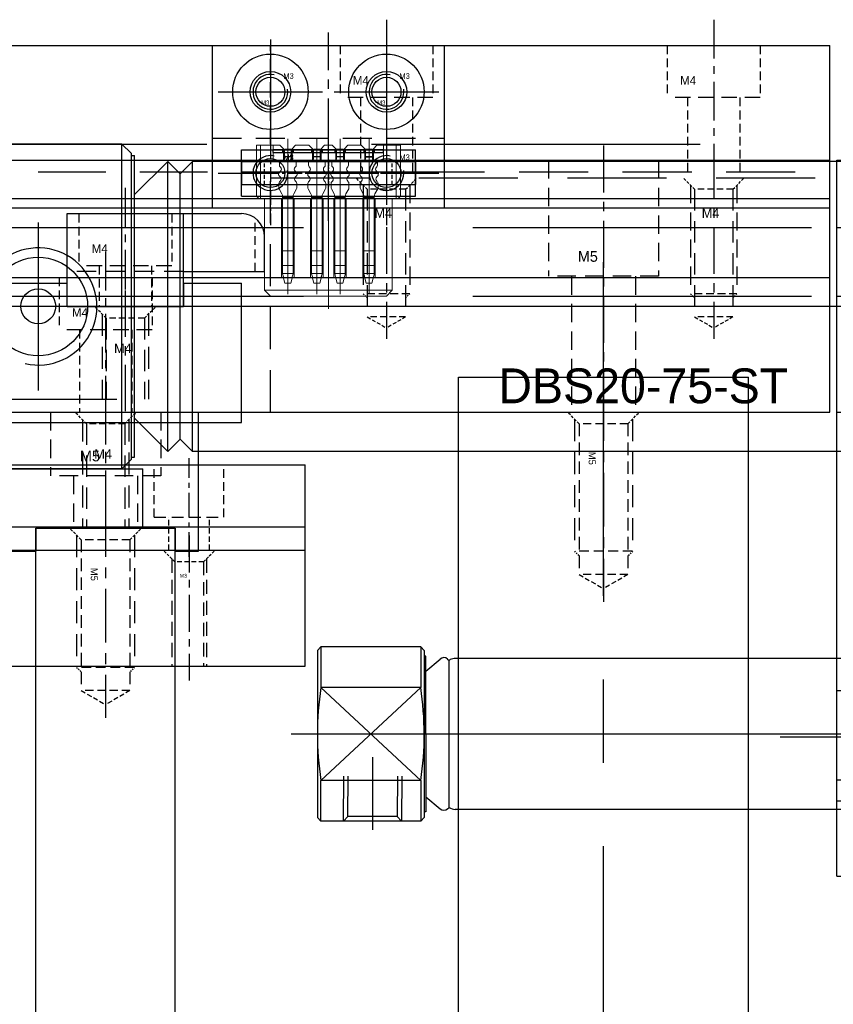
# Model space of a CAD drawing. Header units: millimetres. Extents: x -1657 to 8845, y -11980 to 3013.
# Tile 34 of 256: x 526 to 596, y -972 to -887. Entities that reach past the tile are written whole.
import ezdxf

# ---------------------------------------------------------------- set-up
doc = ezdxf.new("R2010")
doc.units = ezdxf.units.MM
doc.linetypes.add('CENTER', pattern=[2, 1.25, -0.25, 0.25, -0.25])
doc.linetypes.add('DASHED', pattern=[0.75, 0.5, -0.25])
for name, color, linetype in [('01', 6, 'Continuous'), ('图层13', 17, 'Continuous'), ('图层71', 162, 'Continuous'), ('图层80', 21, 'Continuous'), ('图层81', 210, 'Continuous'), ('图层82', 193, 'Continuous'), ('图层83', 63, 'Continuous'), ('图层84', 134, 'Continuous'), ('图层85', 230, 'Continuous'), ('图层86', 101, 'Continuous'), ('图层87', 241, 'Continuous'), ('图层90', 182, 'Continuous'), ('图层98', 70, 'Continuous'), ('拔料气缸', 252, 'Continuous'), ('推料气缸', 251, 'Continuous'), ('旋转气缸', 252, 'Continuous'), ('裁切线轨', 252, 'Continuous')]:
    doc.layers.add(name, color=color, linetype=linetype)

# ---------------------------------------------------------------- blocks, each defined once
blk = doc.blocks.new('5F')
at = {"color": 4, "linetype": 'DASHED', "ltscale": 0.471405}
for p, q in [((1, 2.1), (0, 3.1)), ((1, -2.1), (0, -3.1))]:
    blk.add_line(p, q, dxfattribs=at)
at = {"color": 4, "linetype": 'DASHED', "ltscale": 3.8}
for p, q in [((0.6, 2.5), (12, 2.5)), ((0.6, -2.5), (12, -2.5))]:
    blk.add_line(p, q, dxfattribs=at)
at = {"color": 4, "linetype": 'DASHED', "ltscale": 1.4}
for p, q in [((1, 2.1), (1, -2.1)), ((14, 2.1), (14, -2.1))]:
    blk.add_line(p, q, dxfattribs=at)
at = {"color": 4, "linetype": 'DASHED', "ltscale": 2.166667}
for p, q in [((1, 2.1), (14, 2.1)), ((1, -2.1), (14, -2.1))]:
    blk.add_line(p, q, dxfattribs=at)
at = {"color": 4, "linetype": 'DASHED', "ltscale": 0.188562}
for p, q in [((12, 2.5), (12.4, 2.1)), ((12, -2.5), (12.4, -2.1))]:
    blk.add_line(p, q, dxfattribs=at)
at = {"color": 4, "linetype": 'DASHED', "ltscale": 1.666667}
blk.add_line((12, 2.5), (12, -2.5), dxfattribs=at)
at = {"color": 4, "linetype": 'DASHED', "ltscale": 0.80829}
for p in [(14, 2.1), (14, -2.1)]:
    blk.add_line(p, (15.212, 0), dxfattribs=at)
at = {"color": 1, "linetype": 'CENTER', "ltscale": 3.699214}
blk.add_line((-2.156, 0), (16.34, 0), dxfattribs=at)
blk.add_text('M5', height=0.6063).set_placement((3.422, -1.275))
blk = doc.blocks.new('18F73')
at = {"layer": '图层13', "color": 1, "linetype": 'CENTER', "ltscale": 2.671598}
blk.add_line((0, 0), (0, -15.958), dxfattribs=at)
at = {"layer": '图层13', "color": 4, "linetype": 'DASHED', "ltscale": 1.5}
for p, q in [((-4, -2.215), (-4, -6.715)), ((4, -2.215), (4, -6.715)), ((-2.25, -6.715), (-2.25, -13.815)), ((2.25, -6.715), (2.25, -13.815))]:
    blk.add_line(p, q, dxfattribs=at)
at = {"layer": '图层13', "color": 4, "linetype": 'DASHED', "ltscale": 2.666667}
blk.add_line((4, -6.715), (-4, -6.715), dxfattribs=at)
at = {"layer": '图层13'}
blk.add_text('M4', height=0.743, dxfattribs=at).set_placement((-2.897, -5.607))
blk = doc.blocks.new('18FA8')
at = {"layer": '图层71', "color": 1, "linetype": 'CENTER', "ltscale": 3.2}
blk.add_line((-2, 2.026), (-2, -10.899), dxfattribs=at)
at = {"layer": '图层71', "color": 4, "linetype": 'DASHED', "ltscale": 0.471405}
for p, q in [((-3.65, -0.35), (-4.65, 0.65)), ((-0.35, -0.35), (0.65, 0.65))]:
    blk.add_line(p, q, dxfattribs=at)
at = {"layer": '图层71', "color": 4, "linetype": 'DASHED', "ltscale": 3.783333}
for p, q in [((0, 0), (0, -9.35)), ((-4, 0), (-4, -9.35))]:
    blk.add_line(p, q, dxfattribs=at)
at = {"layer": '图层71', "color": 4, "linetype": 'DASHED', "ltscale": 3.666667}
for p, q in [((-3.65, -0.35), (-3.65, -9.35)), ((-0.35, -0.35), (-0.35, -9.35))]:
    blk.add_line(p, q, dxfattribs=at)
at = {"layer": '图层71', "color": 4, "linetype": 'DASHED', "ltscale": 1.1}
blk.add_line((-0.35, -0.35), (-3.65, -0.35), dxfattribs=at)
at = {"layer": '图层71'}
blk.add_text('M4', height=0.8143, dxfattribs=at).set_placement((-2.964, -3.367))
blk = doc.blocks.new('19019')
at = {"layer": '图层71', "color": 1, "linetype": 'CENTER', "ltscale": 3.238837}
blk.add_line((2.75, 6.762), (2.75, -6.107), dxfattribs=at)
at = {"layer": '图层71', "color": 4, "linetype": 'DASHED', "ltscale": 3.166667}
for p, q in [((-2, 5.5), (-2, 0)), ((7.5, 5.5), (7.5, 0)), ((7.5, 0), (-2, 0)), ((0, 0), (0, -4.5)), ((5.5, 0), (5.5, -4.5))]:
    blk.add_line(p, q, dxfattribs=at)
at = {"layer": '图层71', "ltscale": 3}
blk.add_text('M5', height=0.93, dxfattribs=at).set_placement((0.539, 1.25))
blk = doc.blocks.new('14F6A')
at = {"layer": '图层13', "color": 1, "linetype": 'CENTER', "ltscale": 3.238837}
blk.add_line((2.75, 11.268), (2.75, -13.307), dxfattribs=at)
at = {"layer": '图层13', "color": 4, "linetype": 'DASHED', "ltscale": 3.166667}
for p, q in [((-2, 10), (-2, 0)), ((7.5, 10), (7.5, 0)), ((7.5, 0), (-2, 0)), ((0, 0), (0, -11.7)), ((5.5, 0), (5.5, -11.7))]:
    blk.add_line(p, q, dxfattribs=at)
at = {"layer": '图层13', "ltscale": 3}
blk.add_text('M5', height=0.93, dxfattribs=at).set_placement((0.539, 1.25))
blk = doc.blocks.new('4F')
at = {"color": 4, "linetype": 'DASHED', "ltscale": 0.471405}
for p, q in [((1, 1.65), (0, 2.65)), ((1, -1.65), (0, -2.65))]:
    blk.add_line(p, q, dxfattribs=at)
at = {"color": 4, "linetype": 'DASHED', "ltscale": 3.116667}
for p, q in [((0.65, 2), (10, 2)), ((0.65, -2), (10, -2))]:
    blk.add_line(p, q, dxfattribs=at)
at = {"color": 4, "linetype": 'DASHED', "ltscale": 0.164992}
for p, q in [((10, 2), (10.35, 1.65)), ((10, -2), (10.35, -1.65))]:
    blk.add_line(p, q, dxfattribs=at)
at = {"color": 4, "linetype": 'DASHED', "ltscale": 1.333333}
blk.add_line((10, 2), (10, -2), dxfattribs=at)
at = {"color": 4, "linetype": 'DASHED', "ltscale": 1.1}
for p, q in [((1, 1.65), (1, -1.65)), ((12, 1.65), (12, -1.65))]:
    blk.add_line(p, q, dxfattribs=at)
at = {"color": 4, "linetype": 'DASHED', "ltscale": 3.666667}
for p, q in [((1, 1.65), (12, 1.65)), ((1, -1.65), (12, -1.65))]:
    blk.add_line(p, q, dxfattribs=at)
at = {"color": 4, "linetype": 'DASHED', "ltscale": 0.635085}
for p in [(12, 1.65), (12, -1.65)]:
    blk.add_line(p, (12.953, 0), dxfattribs=at)
at = {"color": 1, "linetype": 'CENTER', "ltscale": 3.210708}
blk.add_line((-2.156, 0), (13.898, 0), dxfattribs=at)
blk.add_text('M4', height=0.8081, rotation=90).set_placement((3.463, -1.03))
blk = doc.blocks.new('10672')
at = {"layer": '01', "color": 1, "linetype": 'CENTER', "lineweight": 9, "ltscale": 2.695376}
for p, q in [((0.717, 1.864), (0.717, -11.529)), ((3.217, 1.864), (3.217, -11.529)), ((5.217, 1.864), (5.217, -11.529)), ((7.717, 1.864), (7.717, -11.529))]:
    blk.add_line(p, q, dxfattribs=at)
at = {"layer": '01', "ltscale": 1.375}
for p, q in [((-0.53, 0.935), (8.97, 0.935)), ((-0.53, 0.685), (-0.53, 0.935)), ((8.97, 0.685), (8.97, 0.935)), ((-0.53, 0.685), (8.97, 0.685))]:
    blk.add_line(p, q, dxfattribs=at)
at = {"layer": '01', "ltscale": 0.075}
for p, q in [((0.267, 0.935), (0.267, 0.685)), ((1.167, 0.935), (1.167, 0.685)), ((2.767, 0.935), (2.767, 0.685)), ((3.667, 0.935), (3.667, 0.685)), ((4.767, 0.935), (4.767, 0.685)), ((5.667, 0.935), (5.667, 0.685)), ((7.267, 0.935), (7.267, 0.685)), ((8.167, 0.935), (8.167, 0.685))]:
    blk.add_line(p, q, dxfattribs=at)
at = {"layer": '01', "linetype": 'Continuous', "lineweight": 15}
for p, q in [((0.42, 0.935), (0.42, 0.1)), ((1.02, 0.935), (1.02, 0.1)), ((2.92, 0.935), (2.92, 0.1)), ((3.52, 0.935), (3.52, 0.1)), ((4.92, 0.935), (4.92, 0.1)), ((5.52, 0.935), (5.52, 0.1)), ((7.42, 0.935), (7.42, 0.1)), ((8.02, 0.935), (8.02, 0.1)), ((0, 0), (0.32, 0)), ((0, 0), (0.32, 0)), ((0, -0.417), (0, 0)), ((0.42, 0.297), (1.02, 0.297)), ((1.44, 0), (1.12, 0)), ((1.44, 0), (1.12, 0)), ((1.44, -0.417), (1.44, 0)), ((2.5, -0.417), (2.5, 0)), ((2.5, 0), (2.82, 0)), ((2.5, 0), (2.82, 0)), ((2.92, 0.297), (3.52, 0.297)), ((3.94, 0), (3.62, 0)), ((3.94, 0), (3.62, 0)), ((3.94, -0.417), (3.94, 0)), ((4.5, -0.417), (4.5, 0)), ((4.5, 0), (4.82, 0)), ((4.5, 0), (4.82, 0)), ((4.92, 0.297), (5.52, 0.297)), ((5.94, 0), (5.62, 0)), ((5.94, 0), (5.62, 0)), ((5.94, -0.417), (5.94, 0)), ((7, -0.417), (7, 0)), ((7, 0), (7.32, 0)), ((7, 0), (7.32, 0)), ((8.44, 0), (8.12, 0)), ((8.44, 0), (8.12, 0)), ((8.44, -0.417), (8.44, 0)), ((0.088, -0.588), (0.059, -0.559)), ((1.352, -0.588), (1.381, -0.559)), ((2.588, -0.588), (2.559, -0.559)), ((3.852, -0.588), (3.881, -0.559)), ((4.588, -0.588), (4.559, -0.559)), ((5.852, -0.588), (5.881, -0.559)), ((7.088, -0.588), (7.059, -0.559)), ((8.352, -0.588), (8.381, -0.559)), ((-0.07, -1.217), (-0.07, -1.183)), ((-0.011, -1.041), (0.088, -0.942)), ((0.063, -1.433), (-0.011, -1.359)), ((1.451, -1.041), (1.352, -0.942)), ((1.377, -1.433), (1.451, -1.359)), ((1.51, -1.217), (1.51, -1.183)), ((2.43, -1.217), (2.43, -1.183)), ((2.489, -1.041), (2.588, -0.942)), ((2.563, -1.433), (2.489, -1.359)), ((3.951, -1.041), (3.852, -0.942)), ((3.877, -1.433), (3.951, -1.359)), ((4.01, -1.217), (4.01, -1.183)), ((4.43, -1.217), (4.43, -1.183)), ((4.489, -1.041), (4.588, -0.942)), ((4.563, -1.433), (4.489, -1.359)), ((5.951, -1.041), (5.852, -0.942)), ((5.877, -1.433), (5.951, -1.359)), ((6.01, -1.217), (6.01, -1.183)), ((6.93, -1.217), (6.93, -1.183)), ((6.989, -1.041), (7.088, -0.942)), ((7.063, -1.433), (6.989, -1.359)), ((8.451, -1.041), (8.352, -0.942)), ((8.377, -1.433), (8.451, -1.359)), ((8.51, -1.217), (8.51, -1.183)), ((-0.05, -2.35), (-0.05, -1.983)), ((0.211, -2.89), (-0.026, -2.444)), ((0.009, -1.841), (0.063, -1.787)), ((1.229, -2.89), (1.466, -2.444)), ((1.431, -1.841), (1.377, -1.787)), ((1.49, -2.35), (1.49, -1.983)), ((2.45, -2.35), (2.45, -1.983)), ((2.711, -2.89), (2.474, -2.444)), ((2.509, -1.841), (2.563, -1.787)), ((3.729, -2.89), (3.966, -2.444)), ((3.931, -1.841), (3.877, -1.787)), ((3.99, -2.35), (3.99, -1.983)), ((4.45, -2.35), (4.45, -1.983)), ((4.711, -2.89), (4.474, -2.444)), ((4.509, -1.841), (4.563, -1.787)), ((5.729, -2.89), (5.966, -2.444)), ((5.931, -1.841), (5.877, -1.787)), ((5.99, -2.35), (5.99, -1.983)), ((6.95, -2.35), (6.95, -1.983)), ((7.211, -2.89), (6.974, -2.444)), ((7.009, -1.841), (7.063, -1.787)), ((8.229, -2.89), (8.466, -2.444)), ((8.431, -1.841), (8.377, -1.787)), ((8.49, -2.35), (8.49, -1.983)), ((0.27, -3.2), (0.27, -3.125)), ((1.17, -3.2), (0.27, -3.2)), ((0.27, -3.306), (0.27, -3.2)), ((1.17, -3.306), (0.27, -3.306)), ((0.27, -7.808), (0.27, -3.306)), ((1.17, -3.2), (1.17, -3.125)), ((1.17, -3.306), (1.17, -3.2)), ((1.17, -7.808), (1.17, -3.306)), ((2.77, -3.2), (2.77, -3.125)), ((3.67, -3.2), (2.77, -3.2)), ((2.77, -3.306), (2.77, -3.2)), ((3.67, -3.306), (2.77, -3.306)), ((2.77, -7.808), (2.77, -3.306)), ((3.67, -3.2), (3.67, -3.125)), ((3.67, -3.306), (3.67, -3.2)), ((3.67, -7.808), (3.67, -3.306)), ((4.77, -3.2), (4.77, -3.125)), ((5.67, -3.2), (4.77, -3.2)), ((4.77, -3.306), (4.77, -3.2)), ((5.67, -3.306), (4.77, -3.306)), ((4.77, -7.808), (4.77, -3.306)), ((5.67, -3.2), (5.67, -3.125)), ((5.67, -3.306), (5.67, -3.2)), ((5.67, -7.808), (5.67, -3.306)), ((7.27, -3.2), (7.27, -3.125)), ((8.17, -3.2), (7.27, -3.2)), ((7.27, -3.306), (7.27, -3.2)), ((8.17, -3.306), (7.27, -3.306)), ((7.27, -7.808), (7.27, -3.306)), ((8.17, -3.2), (8.17, -3.125)), ((8.17, -3.306), (8.17, -3.2)), ((8.17, -7.808), (8.17, -3.306)), ((1.17, -7.808), (0.27, -7.808)), ((0.27, -9.051), (0.27, -7.808)), ((1.17, -9.051), (1.17, -7.808)), ((3.67, -7.808), (2.77, -7.808)), ((2.77, -9.051), (2.77, -7.808)), ((3.67, -9.051), (3.67, -7.808)), ((5.67, -7.808), (4.77, -7.808)), ((4.77, -9.051), (4.77, -7.808)), ((5.67, -9.051), (5.67, -7.808)), ((8.17, -7.808), (7.27, -7.808)), ((7.27, -9.051), (7.27, -7.808)), ((8.17, -9.051), (8.17, -7.808)), ((1.17, -9.051), (0.27, -9.051)), ((0.27, -9.747), (0.27, -9.051)), ((1.17, -9.747), (1.17, -9.051)), ((3.67, -9.051), (2.77, -9.051)), ((2.77, -9.747), (2.77, -9.051)), ((3.67, -9.747), (3.67, -9.051)), ((5.67, -9.051), (4.77, -9.051)), ((4.77, -9.747), (4.77, -9.051)), ((5.67, -9.747), (5.67, -9.051)), ((8.17, -9.051), (7.27, -9.051)), ((7.27, -9.747), (7.27, -9.051)), ((8.17, -9.747), (8.17, -9.051)), ((1.17, -9.747), (0.27, -9.747)), ((0.27, -9.782), (0.27, -9.747)), ((0.27, -9.797), (0.27, -9.782)), ((1.083, -10.129), (0.355, -10.129)), ((0.355, -10.129), (0.47, -10.587)), ((0.47, -10.6), (0.355, -10.142)), ((0.965, -10.587), (1.083, -10.129)), ((1.083, -10.142), (0.965, -10.6)), ((1.17, -9.782), (1.17, -9.747)), ((1.17, -9.782), (1.17, -9.797)), ((3.67, -9.747), (2.77, -9.747)), ((2.77, -9.782), (2.77, -9.747)), ((2.77, -9.797), (2.77, -9.782)), ((3.583, -10.129), (2.855, -10.129)), ((2.855, -10.129), (2.97, -10.587)), ((2.97, -10.6), (2.855, -10.142)), ((3.465, -10.587), (3.583, -10.129)), ((3.583, -10.142), (3.465, -10.6)), ((3.67, -9.782), (3.67, -9.747)), ((3.67, -9.782), (3.67, -9.797)), ((5.67, -9.747), (4.77, -9.747)), ((4.77, -9.782), (4.77, -9.747)), ((4.77, -9.797), (4.77, -9.782)), ((5.583, -10.129), (4.855, -10.129)), ((4.855, -10.129), (4.97, -10.587)), ((4.97, -10.6), (4.855, -10.142)), ((5.465, -10.587), (5.583, -10.129)), ((5.583, -10.142), (5.465, -10.6)), ((5.67, -9.782), (5.67, -9.747)), ((5.67, -9.782), (5.67, -9.797)), ((8.17, -9.747), (7.27, -9.747)), ((7.27, -9.782), (7.27, -9.747)), ((7.27, -9.797), (7.27, -9.782)), ((8.083, -10.129), (7.355, -10.129)), ((7.355, -10.129), (7.47, -10.587)), ((7.47, -10.6), (7.355, -10.142)), ((7.965, -10.587), (8.083, -10.129)), ((8.083, -10.142), (7.965, -10.6)), ((8.17, -9.782), (8.17, -9.747)), ((8.17, -9.782), (8.17, -9.797)), ((0.47, -10.587), (0.47, -10.6)), ((0.965, -10.587), (0.47, -10.587)), ((0.965, -10.6), (0.47, -10.6)), ((0.965, -10.6), (0.965, -10.587)), ((2.97, -10.587), (2.97, -10.6)), ((3.465, -10.587), (2.97, -10.587)), ((3.465, -10.6), (2.97, -10.6)), ((3.465, -10.6), (3.465, -10.587)), ((4.97, -10.587), (4.97, -10.6)), ((5.465, -10.587), (4.97, -10.587)), ((5.465, -10.6), (4.97, -10.6)), ((5.465, -10.6), (5.465, -10.587)), ((7.47, -10.587), (7.47, -10.6)), ((7.965, -10.587), (7.47, -10.587)), ((7.965, -10.6), (7.47, -10.6)), ((7.965, -10.6), (7.965, -10.587))]:
    blk.add_line(p, q, dxfattribs=at)
at = {"layer": '01'}
for p, q in [((1.02, 0.935), (0.42, 0.935)), ((3.52, 0.935), (2.92, 0.935)), ((5.52, 0.935), (4.92, 0.935)), ((8.02, 0.935), (7.42, 0.935)), ((1.02, 0.297), (0.42, 0.297)), ((3.52, 0.297), (2.92, 0.297)), ((3.52, 0.297), (2.92, 0.297)), ((5.52, 0.297), (4.92, 0.297)), ((7.42, 0.297), (8.02, 0.297)), ((8.02, 0.297), (7.42, 0.297))]:
    blk.add_line(p, q, dxfattribs=at)
at = {"layer": '01', "linetype": 'Continuous', "lineweight": 15}
for centre, radius, start, end in [((0.32, 0.1), 0.1, 270, 0), ((0.32, 0.1), 0.1, 270, 0), ((1.12, 0.1), 0.1, 180, 270), ((1.12, 0.1), 0.1, 180, 270), ((2.82, 0.1), 0.1, 270, 0), ((2.82, 0.1), 0.1, 270, 0), ((3.62, 0.1), 0.1, 180, 270), ((3.62, 0.1), 0.1, 180, 270), ((4.82, 0.1), 0.1, 270, 0), ((4.82, 0.1), 0.1, 270, 0), ((5.62, 0.1), 0.1, 180, 270), ((5.62, 0.1), 0.1, 180, 270), ((7.32, 0.1), 0.1, 270, 0), ((7.32, 0.1), 0.1, 270, 0), ((8.12, 0.1), 0.1, 180, 270), ((8.12, 0.1), 0.1, 180, 270), ((0.2, -0.417), 0.2, 180, 225), ((-0.089, -0.765), 0.25, 315, 45), ((1.529, -0.765), 0.25, 135, 225), ((1.24, -0.417), 0.2, 315, 0), ((2.7, -0.417), 0.2, 180, 225), ((2.411, -0.765), 0.25, 315, 45), ((4.029, -0.765), 0.25, 135, 225), ((3.74, -0.417), 0.2, 315, 0), ((4.7, -0.417), 0.2, 180, 225), ((4.411, -0.765), 0.25, 315, 45), ((6.029, -0.765), 0.25, 135, 225), ((5.74, -0.417), 0.2, 315, 0), ((7.2, -0.417), 0.2, 180, 225), ((6.911, -0.765), 0.25, 315, 45), ((8.529, -0.765), 0.25, 135, 225), ((8.24, -0.417), 0.2, 315, 0), ((0.13, -1.183), 0.2, 135, 180), ((0.13, -1.217), 0.2, 180, 225), ((-0.114, -1.61), 0.25, 315, 45), ((1.554, -1.61), 0.25, 135, 225), ((1.31, -1.183), 0.2, 0, 45), ((1.31, -1.217), 0.2, 315, 0), ((2.63, -1.183), 0.2, 135, 180), ((2.63, -1.217), 0.2, 180, 225), ((2.386, -1.61), 0.25, 315, 45), ((4.054, -1.61), 0.25, 135, 225), ((3.81, -1.183), 0.2, 0, 45), ((3.81, -1.217), 0.2, 315, 0), ((4.63, -1.183), 0.2, 135, 180), ((4.63, -1.217), 0.2, 180, 225), ((4.386, -1.61), 0.25, 315, 45), ((6.054, -1.61), 0.25, 135, 225), ((5.81, -1.183), 0.2, 0, 45), ((5.81, -1.217), 0.2, 315, 0), ((7.13, -1.183), 0.2, 135, 180), ((7.13, -1.217), 0.2, 180, 225), ((6.886, -1.61), 0.25, 315, 45), ((8.554, -1.61), 0.25, 135, 225), ((8.31, -1.183), 0.2, 0, 45), ((8.31, -1.217), 0.2, 315, 0), ((0.15, -1.983), 0.2, 135, 180), ((0.15, -2.35), 0.2, 180, 208.07249), ((1.29, -1.983), 0.2, 0, 45), ((1.29, -2.35), 0.2, 331.92751, 0), ((2.65, -1.983), 0.2, 135, 180), ((2.65, -2.35), 0.2, 180, 208.07249), ((3.79, -1.983), 0.2, 0, 45), ((3.79, -2.35), 0.2, 331.92751, 0), ((4.65, -1.983), 0.2, 135, 180), ((4.65, -2.35), 0.2, 180, 208.07249), ((5.79, -1.983), 0.2, 0, 45), ((5.79, -2.35), 0.2, 331.92751, 0), ((7.15, -1.983), 0.2, 135, 180), ((7.15, -2.35), 0.2, 180, 208.07249), ((8.29, -1.983), 0.2, 0, 45), ((8.29, -2.35), 0.2, 331.92751, 0), ((-0.23, -3.125), 0.5, 0, 28.07249), ((1.67, -3.125), 0.5, 151.92751, 180), ((2.27, -3.125), 0.5, 0, 28.07249), ((2.27, -3.125), 0.5, 0, 28.07249), ((4.17, -3.125), 0.5, 151.92751, 180), ((4.27, -3.125), 0.5, 0, 28.07249), ((6.17, -3.125), 0.5, 151.92751, 180), ((6.77, -3.125), 0.5, 0, 28.07249), ((8.67, -3.125), 0.5, 151.92751, 180)]:
    blk.add_arc(centre, radius, start, end, dxfattribs=at)
for centre, major_axis, ratio, start_param, end_param in [((0.355, -10.1), (-0.137, 0.55), 0.012316, 0.950782, 1.620081), ((0.355, -10.1), (-0.2, 0.8), 0.012316, 1.179406, 1.620081), ((1.083, -10.1), (0.141, 0.55), 0.012587, 4.663251, 5.33255), ((1.083, -10.1), (0.205, 0.8), 0.012587, 4.663251, 5.103926), ((2.855, -10.1), (-0.137, 0.55), 0.012316, 0.950782, 1.620081), ((2.855, -10.1), (-0.2, 0.8), 0.012316, 1.179406, 1.620081), ((3.583, -10.1), (0.141, 0.55), 0.012587, 4.663251, 5.33255), ((3.583, -10.1), (0.205, 0.8), 0.012587, 4.663251, 5.103926), ((4.855, -10.1), (-0.137, 0.55), 0.012316, 0.950782, 1.620081), ((4.855, -10.1), (-0.2, 0.8), 0.012316, 1.179406, 1.620081), ((5.583, -10.1), (0.141, 0.55), 0.012587, 4.663251, 5.33255), ((5.583, -10.1), (0.205, 0.8), 0.012587, 4.663251, 5.103926), ((7.355, -10.1), (-0.137, 0.55), 0.012316, 0.950782, 1.620081), ((7.355, -10.1), (-0.2, 0.8), 0.012316, 1.179406, 1.620081), ((8.083, -10.1), (0.141, 0.55), 0.012587, 4.663251, 5.33255), ((8.083, -10.1), (0.205, 0.8), 0.012587, 4.663251, 5.103926)]:
    blk.add_ellipse(centre, major_axis=major_axis, ratio=ratio, start_param=start_param, end_param=end_param, dxfattribs=at)
blk = doc.blocks.new('90C6')
at = {"color": 1, "lineweight": 9, "ltscale": 0.03}
for p, q in [((-3.875, -13.445), (-3.875, 0.976)), ((-7.375, 0.266), (-7.375, -11.093)), ((-4.875, 0.266), (-4.875, -11.093)), ((-2.875, 0.266), (-2.875, -11.093)), ((-0.375, 0.266), (-0.375, -11.093))]:
    blk.add_line(p, q, dxfattribs=at)
at = {"color": 7, "linetype": 'Continuous', "lineweight": 15}
for p, q in [((-10.075, 0.65), (-9.725, 0.65)), ((-10.075, -3.75), (-10.075, 0.65)), ((-8.625, 0.65), (-9.725, 0.65)), ((-9.725, 0.65), (-9.725, -3.75)), ((-8.05, 0.65), (-8.625, 0.65)), ((-8.625, -0.65), (-8.625, 0.65)), ((-7.75, 0.35), (-8.05, 0.65)), ((-7.75, 0.35), (-7.75, -0.65)), ((-7.75, 0), (-7, 0)), ((-6.7, 0.65), (-7, 0.35)), ((-7, -0.65), (-7, 0.35)), ((-5.55, 0.65), (-6.7, 0.65)), ((-5.25, 0.35), (-5.55, 0.65)), ((-5.25, 0.35), (-5.25, -0.65)), ((-5.25, 0), (-4.5, 0)), ((-4.2, 0.65), (-4.5, 0.35)), ((-4.5, -0.65), (-4.5, 0.35)), ((-3.55, 0.65), (-4.2, 0.65)), ((-3.25, 0.35), (-3.55, 0.65)), ((-3.25, -0.65), (-3.25, 0.35)), ((-2.5, 0), (-3.25, 0)), ((-2.2, 0.65), (-2.5, 0.35)), ((-2.5, 0.35), (-2.5, -0.65)), ((-1.05, 0.65), (-2.2, 0.65)), ((-0.75, 0.35), (-1.05, 0.65)), ((-0.75, -0.65), (-0.75, 0.35)), ((0, 0), (-0.75, 0)), ((0.3, 0.65), (0, 0.35)), ((0, 0.35), (0, -0.65)), ((0.875, 0.65), (0.3, 0.65)), ((0.875, -0.65), (0.875, 0.65)), ((1.975, 0.65), (0.875, 0.65)), ((1.975, 0.65), (2.325, 0.65)), ((1.975, -3.75), (1.975, 0.65)), ((2.325, 0.65), (2.325, -3.75)), ((-8.625, -0.65), (0.875, -0.65)), ((-10.075, -3.75), (-9.875, -3.95)), ((-10.075, -3.75), (-9.725, -3.75)), ((-9.725, -3.95), (-9.875, -3.95)), ((-9.725, -3.75), (-9.725, -3.95)), ((-9.725, -3.75), (1.975, -3.75)), ((1.975, -3.95), (-9.725, -3.95)), ((-9.375, -11.85), (-9.375, -3.95)), ((-7.915, -3.95), (-7.915, -10.75)), ((-6.835, -10.75), (-6.835, -3.95)), ((-5.415, -3.95), (-5.415, -10.75)), ((-4.335, -10.75), (-4.335, -3.95)), ((-3.415, -10.75), (-3.415, -3.95)), ((-2.335, -3.95), (-2.335, -10.75)), ((-0.915, -10.75), (-0.915, -3.95)), ((0.165, -3.95), (0.165, -10.75)), ((1.625, -11.85), (1.625, -3.95)), ((1.975, -3.75), (1.975, -3.95)), ((1.975, -3.75), (2.325, -3.75)), ((2.125, -3.95), (1.975, -3.95)), ((2.325, -3.75), (2.125, -3.95)), ((-6.835, -10.75), (-7.915, -10.75)), ((-4.335, -10.75), (-5.415, -10.75)), ((-2.335, -10.75), (-3.415, -10.75)), ((0.165, -10.75), (-0.915, -10.75)), ((-8.875, -12.35), (-9.375, -11.85)), ((-9.375, -11.85), (1.625, -11.85)), ((1.125, -12.35), (1.625, -11.85)), ((1.125, -12.35), (-8.875, -12.35))]:
    blk.add_line(p, q, dxfattribs=at)
blk = doc.blocks.new('192C7')
at = {"layer": '图层82', "color": 1, "linetype": 'CENTER', "ltscale": 2.671598}
blk.add_line((-4, 6.715), (-4, -8.543), dxfattribs=at)
at = {"layer": '图层82', "color": 4, "linetype": 'DASHED', "ltscale": 1.5}
for p, q in [((-8, 4.5), (-8, 0)), ((0, 4.5), (0, 0)), ((-6.25, 0), (-6.25, -6.4)), ((-1.75, 0), (-1.75, -6.4))]:
    blk.add_line(p, q, dxfattribs=at)
at = {"layer": '图层82', "color": 4, "linetype": 'DASHED', "ltscale": 2.666667}
blk.add_line((0, 0), (-8, 0), dxfattribs=at)
at = {"layer": '图层82'}
blk.add_text('M4', height=0.743, dxfattribs=at).set_placement((-6.897, 1.108))
blk = doc.blocks.new('192C0')
at = {"layer": '图层82', "color": 1, "linetype": 'CENTER', "ltscale": 2.671598}
blk.add_line((-4, 6.715), (-4, -8.543), dxfattribs=at)
at = {"layer": '图层82', "color": 4, "linetype": 'DASHED', "ltscale": 1.5}
for p, q in [((-8, 4.5), (-8, 0)), ((0, 4.5), (0, 0)), ((-6.25, 0), (-6.25, -6.4)), ((-1.75, 0), (-1.75, -6.4))]:
    blk.add_line(p, q, dxfattribs=at)
at = {"layer": '图层82', "color": 4, "linetype": 'DASHED', "ltscale": 2.666667}
blk.add_line((0, 0), (-8, 0), dxfattribs=at)
at = {"layer": '图层82'}
blk.add_text('M4', height=0.743, dxfattribs=at).set_placement((-6.897, 1.108))
blk = doc.blocks.new('3C')
at = {"color": 1, "linetype": 'CENTER'}
for p, q in [((0, 4.5), (0, -4.5)), ((-4.5, 0), (4.5, 0))]:
    blk.add_line(p, q, dxfattribs=at)
blk.add_circle((0, 0), 1.25)
at = {"color": 2, "linetype": 'Continuous'}
blk.add_arc((0, 0), 1.5, 77.28966, 8.58276, dxfattribs=at)
blk.add_text('M3', height=0.4838).set_placement((1.112, 1.118))
blk = doc.blocks.new('3A')
at = {"color": 1, "linetype": 'CENTER'}
for p, q in [((0, 4.25), (0, -4.25)), ((-4.25, 0), (4.25, 0))]:
    blk.add_line(p, q, dxfattribs=at)
for radius in [3.25, 1.75]:
    blk.add_circle((0, 0), radius)
blk.add_text('M3', height=0.3706).set_placement((-0.802, -1.114))
blk = doc.blocks.new('19646')
at = {"layer": '图层85', "color": 1, "linetype": 'CENTER', "ltscale": 2.671598}
blk.add_line((0, 0), (0, -12.358), dxfattribs=at)
at = {"layer": '图层85', "color": 4, "linetype": 'DASHED', "ltscale": 1.5}
for p, q in [((-4, -2.215), (-4, -6.715)), ((4, -2.215), (4, -6.715)), ((-2.25, -6.715), (-2.25, -10.215)), ((2.25, -6.715), (2.25, -10.215))]:
    blk.add_line(p, q, dxfattribs=at)
at = {"layer": '图层85', "color": 4, "linetype": 'DASHED', "ltscale": 2.666667}
blk.add_line((4, -6.715), (-4, -6.715), dxfattribs=at)
at = {"layer": '图层85'}
blk.add_text('M4', height=0.743, dxfattribs=at).set_placement((-2.897, -5.607))
blk = doc.blocks.new('1968B')
at = {"layer": '图层86', "color": 1, "linetype": 'CENTER', "ltscale": 3.2}
blk.add_line((-2, 2.026), (-2, -8.899), dxfattribs=at)
at = {"layer": '图层86', "color": 4, "linetype": 'DASHED', "ltscale": 0.471405}
for p, q in [((-3.65, -0.35), (-4.65, 0.65)), ((-0.35, -0.35), (0.65, 0.65))]:
    blk.add_line(p, q, dxfattribs=at)
at = {"layer": '图层86', "color": 4, "linetype": 'DASHED', "ltscale": 3.783333}
for p, q in [((0, 0), (0, -7.35)), ((-4, 0), (-4, -7.35))]:
    blk.add_line(p, q, dxfattribs=at)
at = {"layer": '图层86', "color": 4, "linetype": 'DASHED', "ltscale": 3.666667}
for p, q in [((-3.65, -0.35), (-3.65, -7.35)), ((-0.35, -0.35), (-0.35, -7.35))]:
    blk.add_line(p, q, dxfattribs=at)
at = {"layer": '图层86', "color": 4, "linetype": 'DASHED', "ltscale": 1.1}
blk.add_line((-0.35, -0.35), (-3.65, -0.35), dxfattribs=at)
at = {"layer": '图层86'}
blk.add_text('M4', height=0.8143, dxfattribs=at).set_placement((-2.964, -3.367))
blk = doc.blocks.new('41DEF')
at = {"layer": '裁切线轨', "color": 1, "linetype": 'CENTER', "ltscale": 1.7052}
blk.add_line((0, 0), (0, 8.526), dxfattribs=at)
at = {"layer": '裁切线轨', "ltscale": 1.5}
for p, q in [((-85, 7.938), (10, 7.938)), ((10, 0.588), (10, 7.938)), ((-85, 0.588), (10, 0.588))]:
    blk.add_line(p, q, dxfattribs=at)
at = {"layer": '裁切线轨', "color": 4, "linetype": 'DASHED', "ltscale": 1.5}
for p, q in [((-3, 3.438), (-3, 7.938)), ((3, 3.438), (3, 7.938))]:
    blk.add_line(p, q, dxfattribs=at)
at = {"layer": '裁切线轨', "color": 4, "linetype": 'DASHED', "ltscale": 2}
blk.add_line((-3, 3.438), (3, 3.438), dxfattribs=at)
at = {"layer": '裁切线轨', "color": 4, "linetype": 'DASHED', "ltscale": 0.95}
for p, q in [((-1.75, 0.588), (-1.75, 3.438)), ((1.75, 0.588), (1.75, 3.438))]:
    blk.add_line(p, q, dxfattribs=at)
blk = doc.blocks.new('1982F')
at = {"layer": '图层87', "color": 1, "linetype": 'CENTER', "ltscale": 2.55}
blk.add_line((0, 0), (0, -12.479), dxfattribs=at)
at = {"layer": '图层87', "color": 4, "linetype": 'DASHED', "ltscale": 0.471405}
for p, q in [((-1.237, -2.258), (-2.237, -1.258)), ((1.237, -2.258), (2.237, -1.258))]:
    blk.add_line(p, q, dxfattribs=at)
at = {"layer": '图层87', "color": 4, "linetype": 'DASHED', "ltscale": 2.420833}
for p, q in [((-1.5, -1.996), (-1.5, -11.258)), ((1.5, -1.996), (1.5, -11.258))]:
    blk.add_line(p, q, dxfattribs=at)
at = {"layer": '图层87', "color": 4, "linetype": 'DASHED', "ltscale": 2.333333}
for p, q in [((-1.237, -2.258), (-1.237, -11.258)), ((1.237, -2.258), (1.237, -11.258))]:
    blk.add_line(p, q, dxfattribs=at)
at = {"layer": '图层87', "color": 4, "linetype": 'DASHED', "ltscale": 0.825}
blk.add_line((1.237, -2.258), (-1.237, -2.258), dxfattribs=at)
at = {"layer": '图层87'}
blk.add_text('M3', height=0.3257, dxfattribs=at).set_placement((-0.81, -3.625))
blk = doc.blocks.new('19B10')
at = {"layer": '拔料气缸'}
for p, q in [((83.209, 9.981), (58.609, 9.981)), ((83.209, 9.981), (84.009, 9.181)), ((84.009, 9.181), (84.009, -17.219)), ((84.009, 8.981), (84.309, 8.981)), ((87.17, 8.481), (84.309, 5.62)), ((88.231, 7.421), (87.17, 8.481)), ((89.291, 8.481), (88.231, 7.421)), ((192.027, 8.481), (89.291, 8.481)), ((87.17, -16.519), (84.309, -13.658)), ((88.231, -15.458), (87.17, -16.519)), ((89.291, -16.519), (88.231, -15.458)), ((192.027, -16.519), (89.291, -16.519)), ((83.209, -18.019), (84.009, -17.219)), ((84.009, -17.019), (84.309, -17.019)), ((83.209, -18.019), (58.609, -18.019))]:
    blk.add_line(p, q, dxfattribs=at)
at = {"layer": '拔料气缸', "color": 3}
for p, q in [((83.209, -18.019), (83.209, 9.981)), ((84.309, -17.019), (84.309, 8.981)), ((87.17, -16.519), (87.17, 8.481)), ((89.291, -16.519), (89.291, 8.481)), ((88.231, -15.458), (88.231, 7.421))]:
    blk.add_line(p, q, dxfattribs=at)
at = {"layer": '拔料气缸', "ltscale": 3}
for p, q in [((76.009, 3.231), (76.009, -11.269)), ((218.509, -4.019), (-17.991, -4.019))]:
    blk.add_line(p, q, dxfattribs=at)
at = {"layer": '拔料气缸'}
for centre, radius in [((76.009, -4.019), 4.25), ((76.009, -4.006), 1.5)]:
    blk.add_circle(centre, radius, dxfattribs=at)
at = {"layer": '拔料气缸', "color": 3}
blk.add_arc((76.009, -4.019), 5.05, 257.11337, 195.46048, dxfattribs=at)
at = {"layer": '拔料气缸', "ltscale": 2.526783, "insert": (115.65, -9.359), "char_height": 3, "width": 720.9253, "attachment_point": 1}
blk.add_mtext('DBS20-75-ST', dxfattribs=at)
blk = doc.blocks.new('1B1ED')
at = {"layer": '旋转气缸', "color": 1, "linetype": 'CENTER', "ltscale": 14.152}
blk.add_line((40.98, -47.88), (40.98, 22.88), dxfattribs=at)
blk = doc.blocks.new('4E')
at = {"color": 1, "linetype": 'CENTER', "ltscale": 0.96}
for p, q in [((0, -2.4), (0, 2.4)), ((-2.4, 0), (2.4, 0))]:
    blk.add_line(p, q, dxfattribs=at)
at = {"color": 4, "linetype": 'DASHED', "ltscale": 3.454}
blk.add_circle((0, 0), 1.65, dxfattribs=at)
at = {"color": 4, "linetype": 'DASHED', "ltscale": 2.093333}
blk.add_arc((0, 0), 2, 90, 0, dxfattribs=at)
at = {"ltscale": 0.5}
blk.add_text('M4', height=0.8733, dxfattribs=at).set_placement((1.508, 1.238))
blk = doc.blocks.new('1B38E')
at = {"layer": '图层98', "color": 1, "linetype": 'CENTER', "ltscale": 3.2}
blk.add_line((1.65, -2.376), (1.65, 8.841), dxfattribs=at)
at = {"layer": '图层98', "color": 4, "linetype": 'DASHED', "ltscale": 3.783333}
for p, q in [((-0.35, -0.35), (-0.35, 7.292)), ((3.65, -0.35), (3.65, 7.292))]:
    blk.add_line(p, q, dxfattribs=at)
at = {"layer": '图层98', "color": 4, "linetype": 'DASHED', "ltscale": 3.666667}
for p, q in [((0, 0), (0, 7.292)), ((3.3, 0), (3.3, 7.292))]:
    blk.add_line(p, q, dxfattribs=at)
at = {"layer": '图层98', "color": 4, "linetype": 'DASHED', "ltscale": 0.471405}
for p, q in [((0, 0), (-1, -1)), ((3.3, 0), (4.3, -1))]:
    blk.add_line(p, q, dxfattribs=at)
at = {"layer": '图层98', "color": 4, "linetype": 'DASHED', "ltscale": 1.1}
blk.add_line((0, 0), (3.3, 0), dxfattribs=at)
at = {"layer": '图层98'}
blk.add_text('M4', height=0.8143, rotation=180, dxfattribs=at).set_placement((2.614, 3.017))
blk = doc.blocks.new('4C')
at = {"color": 1, "linetype": 'CENTER', "ltscale": 1.3982}
for p, q in [((0, 3.496), (0, -3.496)), ((-3.496, 0), (3.496, 0))]:
    blk.add_line(p, q, dxfattribs=at)
blk.add_circle((0, 0), 1.65)
at = {"color": 2, "linetype": 'Continuous'}
blk.add_arc((0, 0), 2, 80.74753, 15.05083, dxfattribs=at)
blk.add_text('M4', height=0.5584).set_placement((1.013, 1.613))
blk = doc.blocks.new('1B39E')
at = {"layer": '图层98', "ltscale": 1.375}
for p, q in [((0, 0), (20, 0)), ((0, -61.7), (0, 0)), ((20, -61.7), (20, 0)), ((0, -5.8), (20, -5.8)), ((0, -11.7), (20, -11.7)), ((0, -21.7), (20, -21.7)), ((0, -61.7), (20, -61.7))]:
    blk.add_line(p, q, dxfattribs=at)
at = {"layer": '图层98', "color": 4, "linetype": 'DASHED', "ltscale": 6.666667}
for p, q in [((0, -45.7), (20, -45.7)), ((0, -53.408), (20, -53.408)), ((0, -55.2), (20, -55.2))]:
    blk.add_line(p, q, dxfattribs=at)
at = {"layer": '图层98', "color": 1, "linetype": 'CENTER', "ltscale": 4.64}
blk.add_line((-1.6, -49.7), (21.6, -49.7), dxfattribs=at)
at = {"layer": '图层98', "ltscale": 1.375}
for p in [(8.5, -3.3), (5, -16.7), (15, -16.7)]:
    blk.add_blockref('4C', p, dxfattribs=at)
at = {"layer": '图层98', "ltscale": 2}
for name, p in [('4E', (10, -49.7)), ('1B38E', (8.35, -60.7))]:
    blk.add_blockref(name, p, dxfattribs=at)
blk = doc.blocks.new('216FE')
at = {"layer": '推料气缸'}
for p, q in [((21, -41.879), (21, 115.252)), ((13.818, 113), (13.518, 112.7)), ((28.218, 113), (13.818, 113)), ((28.518, 112.7), (28.218, 113)), ((13.517, 112.7), (17.017, 112.7)), ((13.518, 104.1), (13.518, 112.7)), ((17.018, 112.7), (25.018, 104.1)), ((17.018, 104.094), (25.018, 112.7)), ((17.018, 104.094), (17.018, 112.7)), ((25.018, 104.1), (25.018, 112.7)), ((28.518, 112.7), (25.018, 112.7)), ((28.518, 104.1), (28.518, 112.7)), ((13.518, 110.742), (13.893, 110.367)), ((13.518, 110.742), (17.391, 110.736)), ((13.893, 106.117), (13.893, 110.367)), ((13.893, 110.367), (17.391, 110.361)), ((19.023, 108.242), (12.743, 108.242)), ((13.518, 105.742), (13.893, 106.117)), ((17.391, 106.111), (13.893, 106.117)), ((17.391, 105.736), (13.518, 105.742)), ((17.018, 104.094), (13.518, 104.1)), ((13.518, 104.1), (13.818, 103.8)), ((21.018, 103.8), (13.818, 103.8)), ((14.318, 103.65), (14.318, 103.8)), ((21.018, 103.65), (14.318, 103.65)), ((15.595, 103.65), (14.561, 102.435)), ((21.01, 103.65), (27.71, 103.65)), ((28.218, 103.8), (21.018, 103.8)), ((28.518, 104.1), (25.018, 104.1)), ((26.441, 103.65), (27.475, 102.435)), ((27.71, 103.65), (27.71, 103.8)), ((28.518, 104.1), (28.218, 103.8)), ((14.518, 2.361), (14.518, 101.139)), ((14.558, 101.79), (14.689, 101.634)), ((14.689, 101.634), (27.351, 101.639)), ((27.478, 101.79), (27.351, 101.639)), ((27.518, 2.276), (27.518, 101.224))]:
    blk.add_line(p, q, dxfattribs=at)
for centre, radius, start, end in [((21.018, 85.883), 27.114, 81.51642, 98.48358), ((20.998, 130.636), 26.839, 261.47277, 278.61528), ((14.941, 102.111), 0.5, 139.59075, 220), ((27.095, 102.111), 0.5, 320, 40.40925), ((15.318, 101.139), 0.8, 141.82015, 180), ((26.918, 101.224), 0.6, 0, 43.7697)]:
    blk.add_arc(centre, radius, start, end, dxfattribs=at)

msp = doc.modelspace()

# ---------------------------------------------------------------- linework, layer by layer
at = {"layer": '图层13', "ltscale": 1.375}
for p, q in [((525.2098, -898.9622), (595.9098, -898.9622)), ((595.9098, -920.6622), (595.9098, -898.9622)), ((258.9098, -902.2622), (595.9098, -902.2622)), ((258.9098, -909.0622), (595.9098, -909.0622)), ((258.9098, -920.6622), (595.9098, -920.6622))]:
    msp.add_line(p, q, dxfattribs=at)
at = {"layer": '图层13', "color": 4, "linetype": 'DASHED', "ltscale": 7.233333}
msp.add_line((547.7098, -920.6622), (547.7098, -898.9622), dxfattribs=at)
at = {"layer": '图层13', "color": 4, "linetype": 'DASHED', "ltscale": 17.066667}
msp.add_line((547.7098, -900.4622), (595.9098, -900.4622), dxfattribs=at)
at = {"layer": '图层13', "color": 4, "linetype": 'DASHED', "ltscale": 58.333333}
for p, q in [((258.9098, -904.7622), (595.9098, -904.7622)), ((258.9098, -910.6622), (595.9098, -910.6622))]:
    msp.add_line(p, q, dxfattribs=at)
at = {"layer": '图层71', "ltscale": 2.125}
for p, q in [((411.5098, -920.6622), (541.5098, -920.6622)), ((541.5098, -932.6622), (541.5098, -920.6622)), ((527.5098, -930.6622), (539.5098, -930.6622)), ((425.5098, -932.6622), (527.5098, -932.6622)), ((539.5098, -932.6622), (541.5098, -932.6622))]:
    msp.add_line(p, q, dxfattribs=at)
at = {"layer": '图层71', "ltscale": 2.5}
for p, q in [((527.5098, -930.6622), (527.5098, -932.6622)), ((539.5098, -930.6622), (539.5098, -932.6622))]:
    msp.add_line(p, q, dxfattribs=at)
at = {"layer": '图层80', "ltscale": 2.5}
for p, q in [((527.5098, -1041.6622), (527.5098, -930.6622)), ((527.5098, -930.6622), (539.5098, -930.6622)), ((539.5098, -1026.6622), (539.5098, -930.6622))]:
    msp.add_line(p, q, dxfattribs=at)
at = {"layer": '图层81', "color": 1, "linetype": 'CENTER', "ltscale": 28.768}
msp.add_line((576.4098, -1051.5822), (576.4098, -907.7422), dxfattribs=at)
at = {"layer": '图层81', "ltscale": 1.625}
for p, q in [((563.9098, -1041.6622), (563.9098, -917.6622)), ((563.9098, -917.6622), (588.9098, -917.6622)), ((588.9098, -1041.6622), (588.9098, -917.6622))]:
    msp.add_line(p, q, dxfattribs=at)
at = {"layer": '图层81', "color": 4, "linetype": 'DASHED', "ltscale": 8.333333}
msp.add_line((563.9098, -920.6622), (588.9098, -920.6622), dxfattribs=at)
at = {"layer": '图层82', "ltscale": 1.625}
for p, q in [((258.9098, -889.0622), (595.9098, -889.0622)), ((595.9098, -903.0622), (595.9098, -889.0622)), ((545.2098, -899.0622), (560.2098, -899.0622)), ((545.2098, -899.0622), (545.2098, -901.0622)), ((560.2098, -899.0622), (560.2098, -901.0622)), ((545.2098, -899.9622), (560.2098, -899.9622)), ((545.2098, -901.0622), (560.2098, -901.0622)), ((258.9098, -903.0622), (595.9098, -903.0622))]:
    msp.add_line(p, q, dxfattribs=at)
at = {"layer": '图层82', "color": 4, "linetype": 'DASHED', "ltscale": 2.666667}
msp.add_line((547.7098, -897.5622), (547.7098, -889.0622), dxfattribs=at)
at = {"layer": '图层82', "color": 4, "linetype": 'DASHED', "ltscale": 56.666667}
for p, q in [((258.9098, -897.5622), (595.9098, -897.5622)), ((258.9098, -898.9622), (595.9098, -898.9622))]:
    msp.add_line(p, q, dxfattribs=at)
at = {"layer": '图层82', "color": 1, "linetype": 'CENTER', "ltscale": 0.464}
msp.add_line((552.7098, -898.9022), (552.7098, -901.2222), dxfattribs=at)
at = {"layer": '图层82', "color": 4, "linetype": 'DASHED', "ltscale": 11.666667}
msp.add_line((510.2098, -899.9622), (545.2098, -899.9622), dxfattribs=at)
at = {"layer": '图层82', "color": 1, "linetype": 'CENTER', "ltscale": 3.48}
msp.add_line((544.0098, -900.0622), (561.4098, -900.0622), dxfattribs=at)
at = {"layer": '图层82', "color": 4, "linetype": 'DASHED', "ltscale": 11.9}
msp.add_line((560.2098, -899.9622), (595.9098, -899.9622), dxfattribs=at)
at = {"layer": '图层83', "color": 1, "linetype": 'CENTER', "ltscale": 0.928}
msp.add_line((552.7098, -902.3822), (552.7098, -897.7422), dxfattribs=at)
at = {"layer": '图层83', "ltscale": 1.625}
for p, q in [((545.2098, -902.0622), (545.2098, -898.0622)), ((545.2098, -898.0622), (560.2098, -898.0622)), ((560.2098, -902.0622), (560.2098, -898.0622)), ((545.2098, -902.0622), (560.2098, -902.0622))]:
    msp.add_line(p, q, dxfattribs=at)
at = {"layer": '图层83', "color": 4, "linetype": 'DASHED', "ltscale": 5}
for p, q in [((545.2098, -899.0622), (560.2098, -899.0622)), ((545.2098, -901.0622), (560.2098, -901.0622))]:
    msp.add_line(p, q, dxfattribs=at)
at = {"layer": '图层83', "color": 4, "linetype": 'DASHED', "ltscale": 0.666667}
for p, q in [((547.2098, -901.0622), (547.2098, -899.0622)), ((558.2098, -901.0622), (558.2098, -899.0622))]:
    msp.add_line(p, q, dxfattribs=at)
at = {"layer": '图层84', "color": 1, "linetype": 'CENTER', "ltscale": 3.248}
msp.add_line((552.7098, -904.1822), (552.7098, -887.9422), dxfattribs=at)
at = {"layer": '图层84', "ltscale": 1.625}
for p, q in [((542.7098, -903.0622), (542.7098, -889.0622)), ((542.7098, -889.0622), (562.7098, -889.0622)), ((562.7098, -903.0622), (562.7098, -889.0622)), ((542.7098, -903.0622), (562.7098, -903.0622))]:
    msp.add_line(p, q, dxfattribs=at)
at = {"layer": '图层84', "color": 4, "linetype": 'DASHED', "ltscale": 5}
msp.add_line((542.7098, -897.0622), (562.7098, -897.0622), dxfattribs=at)
at = {"layer": '图层85', "ltscale": 1.625}
for p, q in [((530.2098, -911.5622), (530.2098, -903.5622)), ((530.2098, -903.5622), (545.2098, -903.5622)), ((540.2098, -911.5622), (540.2098, -903.5622)), ((547.2098, -908.5622), (547.2098, -905.5622)), ((540.2098, -908.5622), (547.2098, -908.5622)), ((530.2098, -911.5622), (540.2098, -911.5622))]:
    msp.add_line(p, q, dxfattribs=at)
at = {"layer": '图层85', "color": 4, "linetype": 'DASHED', "ltscale": 1.533333}
msp.add_line((546.4098, -908.5622), (546.4098, -903.9622), dxfattribs=at)
at = {"layer": '图层85', "color": 4, "linetype": 'DASHED', "ltscale": 3.333333}
msp.add_line((540.2098, -908.5622), (530.2098, -908.5622), dxfattribs=at)
at = {"layer": '图层85', "ltscale": 1.625}
msp.add_arc((545.2098, -905.5622), 2, 0, 90, dxfattribs=at)
at = {"layer": '图层86', "ltscale": 1.625}
for p, q in [((512.7098, -909.5622), (530.2098, -909.5622)), ((530.2098, -911.5622), (530.2098, -909.5622)), ((540.2098, -909.5622), (540.2098, -911.5622)), ((540.2098, -909.5622), (545.2098, -909.5622)), ((545.2098, -921.5622), (545.2098, -909.5622)), ((530.2098, -911.5622), (540.2098, -911.5622)), ((287.7098, -921.5622), (545.2098, -921.5622))]:
    msp.add_line(p, q, dxfattribs=at)
at = {"layer": '图层86', "color": 1, "linetype": 'CENTER', "ltscale": 0.624358}
msp.add_line((535.2098, -909.0013), (535.2098, -912.1231), dxfattribs=at)
at = {"layer": '图层86', "color": 4, "linetype": 'DASHED', "ltscale": 42.916667}
msp.add_line((287.7098, -919.5622), (545.2098, -919.5622), dxfattribs=at)
at = {"layer": '图层87', "ltscale": 1.625}
for p, q in [((305.7098, -930.5622), (550.7098, -930.5622)), ((550.7098, -942.5622), (550.7098, -930.5622)), ((509.2098, -942.5622), (550.7098, -942.5622))]:
    msp.add_line(p, q, dxfattribs=at)
at = {"layer": '图层87', "color": 4, "linetype": 'DASHED', "ltscale": 43.333333}
msp.add_line((305.7098, -932.5622), (550.7098, -932.5622), dxfattribs=at)
at = {"layer": '图层90', "ltscale": 1.625}
for p, q in [((508.7098, -925.5622), (536.7098, -925.5622)), ((536.7098, -930.5622), (536.7098, -925.5622)), ((508.7098, -930.5622), (536.7098, -930.5622))]:
    msp.add_line(p, q, dxfattribs=at)

# ---------------------------------------------------------------- block references
msp.add_blockref('90C6', (556.5848, -898.3122))
at = {"layer": '01', "ltscale": 0.625}
msp.add_blockref('10672', (548.4923, -898.9672), dxfattribs=at)
at = {"layer": '图层13', "ltscale": 1.5}
msp.add_blockref('14F6A', (573.6598, -908.9622), dxfattribs=at)
at = {"layer": '图层13', "ltscale": 1.625}
for p, rotation in [((557.7098, -900.4622), 270), ((585.9098, -900.4622), 270.0000000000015)]:
    msp.add_blockref('4F', p, dxfattribs=dict(at, rotation=rotation))
msp.add_blockref('18F73', (533.5098, -906.8472), dxfattribs=at)
at = {"layer": '图层71', "ltscale": 1.625}
for name, p in [('19019', (530.7598, -926.1622)), ('18FA8', (535.5098, -921.3122))]:
    msp.add_blockref(name, p, dxfattribs=at)
at = {"layer": '图层80', "ltscale": 2.5, "rotation": 270}
msp.add_blockref('5F', (533.5098, -930.6622), dxfattribs=at)
at = {"layer": '图层81', "ltscale": 1.625, "rotation": 270}
msp.add_blockref('5F', (576.4098, -920.6622), dxfattribs=at)
at = {"layer": '图层82', "ltscale": 1.625}
for name, p in [('192C7', (561.7098, -893.5622)), ('192C0', (589.9098, -893.5622))]:
    msp.add_blockref(name, p, dxfattribs=at)
at = {"layer": '图层82', "ltscale": 1.375}
for p in [(547.7098, -893.0622), (557.7098, -893.0622)]:
    msp.add_blockref('3C', p, dxfattribs=at)
at = {"layer": '图层84', "ltscale": 1.625}
for name, p in [('3A', (547.7098, -893.0622)), ('3A', (557.7098, -893.0622)), ('3C', (547.7098, -900.0622)), ('3C', (557.7098, -900.0622))]:
    msp.add_blockref(name, p, dxfattribs=at)
at = {"layer": '图层85', "ltscale": 1.625}
msp.add_blockref('19646', (535.2098, -901.3472), dxfattribs=at)
at = {"layer": '图层86', "ltscale": 1.625}
msp.add_blockref('1968B', (537.2098, -912.2122), dxfattribs=at)
at = {"layer": '图层87', "ltscale": 1.625}
msp.add_blockref('1982F', (540.7098, -931.3039), dxfattribs=at)
at = {"layer": '图层98', "ltscale": 1.625}
msp.add_blockref('1B39E', (596.5098, -898.9622), dxfattribs=at)
at = {"layer": '拔料气缸', "ltscale": 1.625}
msp.add_blockref('19B10', (451.7007, -907.5435), dxfattribs=at)
at = {"layer": '推料气缸', "ltscale": 5, "rotation": 90}
msp.add_blockref('216FE', (664.7598, -969.4222), dxfattribs=at)
at = {"layer": '旋转气缸', "ltscale": 1.375, "rotation": 270}
msp.add_blockref('1B1ED', (639.5098, -907.6822), dxfattribs=at)
at = {"layer": '裁切线轨', "ltscale": 2.138047}
msp.add_blockref('41DEF', (540.7098, -933.1502), dxfattribs=at)

doc.saveas('drawing.dxf')
